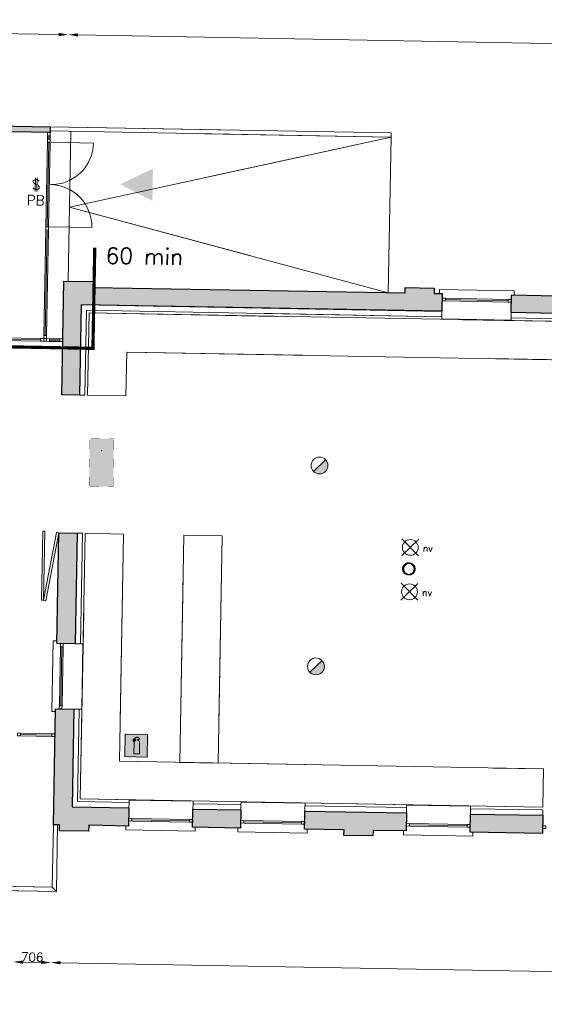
# Model space of a CAD drawing. Header units: millimetres. Extents: x -13022 to 1371524, y -38729 to 632593.
# Tile 64 of 256: x 668500 to 678337, y 4466 to 22925. Entities that reach past the tile are written whole.
import ezdxf

# ---------------------------------------------------------------- set-up
doc = ezdxf.new("R2010")
doc.units = ezdxf.units.MM
doc.header["$LTSCALE"] = 35
doc.set_wipeout_variables(frame=1)
doc.linetypes.add('AI9-LType1', pattern=[1.69333, 0.846665, -0.846665])
doc.linetypes.add('DASHED', pattern=[200, 100, -100])
for name, color, linetype, lineweight in [('A OPMER', 10, 'Continuous', 50), ('Al65----_beveiliging-inst', 92, 'Continuous', 9), ('B95 tekst', 7, 'Continuous', 25), ('brandveiligheid voorzieningen', 10, 'Continuous', 9)]:
    doc.layers.add(name, color=color, linetype=linetype, lineweight=lineweight)
for name, color, linetype in [('LAYER102', 1, 'Continuous'), ('LAYER111', 7, 'Continuous'), ('LAYER22', 7, 'Continuous'), ('LAYER28', 7, 'Continuous'), ('LAYER30', 7, 'Continuous'), ('LAYER31', 7, 'Continuous')]:
    doc.layers.add(name, color=color, linetype=linetype)
doc.styles.add('Algemeen', font='simplex.shx', dxfattribs={"height": 2.5})
doc.styles.get("Standard").update_dxf_attribs({"font": 'simplex.shx'})
doc.dimstyles.new('~R----C~', dxfattribs={"dimtxt": 162, "dimasz": 180, "dimexe": 0.18, "dimexo": 0.0625, "dimgap": 16.2, "dimtad": 1, "dimdec": 0, "dimzin": 0, "dimdsep": 46, "dimtxsty": 'Standard', "dimcen": 0.09, "dimse1": 1, "dimse2": 1, "dimclrd": 7, "dimadec": 0, "dimazin": 0, "dimtfac": 1, "dimtdec": 4, "dimtmove": 0, "dimatfit": 3, "dimfxl": 1, "dimtolj": 1, "dimtzin": 0, "dimlwd": 13, "dimarcsym": 0})

# ---------------------------------------------------------------- blocks, each defined once
blk = doc.blocks.new('*D101')
at = {"layer": 'Defpoints', "color": 0, "linetype": 'Continuous', "transparency": 16777216}
for p in [(669132, 7833), (668409, 6909), (669086, 5249)]:
    blk.add_point(p, dxfattribs=at)
at = {"layer": 'LAYER102', "color": 7, "linetype": 'Continuous', "lineweight": 13, "transparency": 16777216}
blk.add_line((668560, 5258), (668906, 5252), dxfattribs=at)
at = {"layer": 'LAYER102', "color": 7, "linetype": 'Continuous', "transparency": 16777216}
for points in [[(668560, 5288), (668559, 5228), (668380, 5261)], [(668906, 5282), (668905, 5222), (669086, 5249)]]:
    blk.add_solid(points, dxfattribs=at)
at = {"layer": 'LAYER102', "color": 0, "linetype": 'Continuous', "transparency": 16777216, "insert": (668734, 5352), "char_height": 162, "attachment_point": 5, "rotation": 358.9686}
blk.add_mtext('\\A1;706', dxfattribs=at)
blk = doc.blocks.new('*D102')
at = {"layer": 'Defpoints', "color": 0, "linetype": 'Continuous', "transparency": 16777216}
for p in [(669132, 7833), (691833, 7425), (691787, 4840)]:
    blk.add_point(p, dxfattribs=at)
at = {"layer": 'LAYER102', "color": 7, "linetype": 'Continuous', "lineweight": 13, "transparency": 16777216}
blk.add_line((669266, 5245), (691607, 4843), dxfattribs=at)
at = {"layer": 'LAYER102', "color": 7, "linetype": 'Continuous', "transparency": 16777216}
for points in [[(669266, 5275), (669265, 5215), (669086, 5249)], [(691607, 4873), (691606, 4813), (691787, 4840)]]:
    blk.add_solid(points, dxfattribs=at)
at = {"layer": 'LAYER102', "color": 0, "linetype": 'Continuous', "transparency": 16777216, "insert": (680438, 5141), "char_height": 162, "attachment_point": 5, "rotation": 358.9686}
blk.add_mtext('\\A1;22705', dxfattribs=at)
blk = doc.blocks.new('*D104')
at = {"layer": 'Defpoints', "color": 0, "linetype": 'Continuous', "transparency": 16777216}
for p in [(691833, 7425), (668409, 6909), (744968, 6469)]:
    blk.add_point(p, dxfattribs=at)
at = {"layer": 'LAYER102', "color": 7, "linetype": 'Continuous', "lineweight": 13, "transparency": 16777216}
blk.add_line((744954, 5711), (744964, 6289), dxfattribs=at)
at = {"layer": 'LAYER102', "color": 7, "linetype": 'Continuous', "transparency": 16777216}
for points in [[(744934, 6290), (744994, 6288), (744968, 6469)], [(744924, 5711), (744984, 5710), (744951, 5531)]]:
    blk.add_solid(points, dxfattribs=at)
at = {"layer": 'LAYER102', "color": 0, "linetype": 'Continuous', "transparency": 16777216, "insert": (744862, 6002), "char_height": 162, "attachment_point": 5, "rotation": 88.9686}
blk.add_mtext('\\A1;938', dxfattribs=at)
blk = doc.blocks.new('*D107')
at = {"layer": 'Defpoints', "color": 0, "linetype": 'Continuous', "transparency": 16777216}
for p in [(669074, 20919), (745203, 19548), (743914, 17146)]:
    blk.add_point(p, dxfattribs=at)
at = {"layer": 'LAYER102', "color": 7, "linetype": 'Continuous', "lineweight": 13, "transparency": 16777216}
blk.add_line((745163, 17304), (745200, 19368), dxfattribs=at)
at = {"layer": 'LAYER102', "color": 7, "linetype": 'Continuous', "transparency": 16777216}
for points in [[(745170, 19369), (745230, 19368), (745203, 19548)], [(745133, 17304), (745193, 17303), (745159, 17124)]]:
    blk.add_solid(points, dxfattribs=at)
at = {"layer": 'LAYER102', "color": 0, "linetype": 'Continuous', "transparency": 16777216, "insert": (745084, 18338), "char_height": 162, "attachment_point": 5, "rotation": 88.9686}
blk.add_mtext('\\A1;2425', dxfattribs=at)
blk = doc.blocks.new('*D109')
at = {"layer": 'Defpoints', "color": 0, "linetype": 'Continuous', "transparency": 16777216}
for p in [(669411, 22644), (661034, 21063), (669328, 18025)]:
    blk.add_point(p, dxfattribs=at)
at = {"layer": 'LAYER102', "color": 7, "linetype": 'Continuous', "lineweight": 13, "transparency": 16777216}
blk.add_line((661246, 22791), (669231, 22647), dxfattribs=at)
at = {"layer": 'LAYER102', "color": 7, "linetype": 'Continuous', "transparency": 16777216}
for points in [[(661246, 22821), (661245, 22761), (661066, 22794)], [(669232, 22677), (669231, 22617), (669411, 22644)]]:
    blk.add_solid(points, dxfattribs=at)
at = {"layer": 'LAYER102', "color": 0, "linetype": 'Continuous', "transparency": 16777216, "insert": (665240, 22816), "char_height": 162, "attachment_point": 5, "rotation": 358.9686}
blk.add_mtext('\\A1;8347', dxfattribs=at)
blk = doc.blocks.new('*D110')
at = {"layer": 'Defpoints', "color": 0, "linetype": 'Continuous', "transparency": 16777216}
for p in [(743989, 21301), (669328, 18025), (743914, 17146)]:
    blk.add_point(p, dxfattribs=at)
at = {"layer": 'LAYER102', "color": 7, "linetype": 'Continuous', "lineweight": 13, "transparency": 16777216}
blk.add_line((669591, 22640), (743809, 21304), dxfattribs=at)
at = {"layer": 'LAYER102', "color": 7, "linetype": 'Continuous', "transparency": 16777216}
for points in [[(669592, 22670), (669591, 22610), (669411, 22644)], [(743809, 21334), (743808, 21274), (743989, 21301)]]:
    blk.add_solid(points, dxfattribs=at)
at = {"layer": 'LAYER102', "color": 0, "linetype": 'Continuous', "transparency": 16777216, "insert": (706702, 22069), "char_height": 162, "attachment_point": 5, "rotation": 358.9686}
blk.add_mtext('\\A1;74590', dxfattribs=at)
blk = doc.blocks.new('Panieksluiting')
at = {"layer": 'brandveiligheid voorzieningen', "lineweight": 0, "style": 'Algemeen'}
blk.add_text('$', height=3.09, dxfattribs=at).set_placement((158.43, -91.61))
blk = doc.blocks.new('Brandmelder')
at = {"layer": 'brandveiligheid voorzieningen'}
blk.add_hatch(color=256, dxfattribs=at).paths.add_polyline_path([(76.62, -89.8, 0.198912), (75.85, -87.94), (72.13, -91.66, 0.668179)])
blk.add_line((72.13, -91.66), (75.85, -87.94), dxfattribs=at)
blk.add_circle((73.99, -89.8), 2.63, dxfattribs=at)
blk = doc.blocks.new('Noodverlichting')
at = {"layer": 'Al65----_beveiliging-inst', "color": 92}
for p, q in [((164, -62.36), (158.75, -57.12)), ((158.75, -62.36), (164, -57.12))]:
    blk.add_line(p, q, dxfattribs=at)
blk.add_circle((161.38, -59.74), 2.47, dxfattribs=at)
at = {"layer": 'Al65----_beveiliging-inst', "color": 7, "style": 'Algemeen'}
blk.add_text('nv', height=2.063, dxfattribs=at).set_placement((165.33, -60.96))
blk = doc.blocks.new('Handbrandblusser')
at = {"ltscale": 0.1}
h = blk.add_hatch(color=10, dxfattribs=at)
h.paths.add_polyline_path([(15.59, 7.19), (8.59, 7.19), (8.59, 0.19), (15.59, 0.19)])
h.paths.add_polyline_path([(11.41, 1.1), (13.13, 1.1), (13.13, 4.76), (13.13, 4.79), (13.12, 4.84), (13.11, 4.88), (13.09, 4.95), (13.06, 5), (13.03, 5.06), (12.99, 5.11), (12.95, 5.14), (12.92, 5.17), (12.85, 5.21), (12.8, 5.24), (12.76, 5.26), (12.7, 5.28), (12.64, 5.29), (12.6, 5.29), (12.54, 5.29), (12.54, 5.67), (12.81, 5.67), (13.08, 5.75), (13.08, 6.04), (12.82, 6.12), (12.54, 6.12), (12.54, 6.32), (11.94, 6.32), (11.94, 6.13), (11.75, 6.13), (11.72, 6.12), (11.68, 6.1), (11.64, 6.08), (11.59, 6.04), (11.53, 5.96), (11.44, 5.86), (11.31, 5.71), (11.15, 5.54), (11.13, 5.49), (11.11, 5.46), (11.1, 5.42), (11.09, 5.39), (11.09, 5.35), (11.08, 5.32), (11.08, 5.28), (11.08, 5.25), (11.07, 5.18), (11.07, 5.13), (11.07, 5.07), (11.07, 4.98), (11.24, 4.98), (11.26, 5.23), (11.71, 5.7), (11.94, 5.7), (11.94, 5.31), (11.92, 5.3), (11.89, 5.3), (11.85, 5.3), (11.81, 5.28), (11.76, 5.27), (11.72, 5.25), (11.69, 5.24), (11.66, 5.22), (11.63, 5.2), (11.6, 5.17), (11.58, 5.15), (11.56, 5.13), (11.53, 5.11), (11.51, 5.08), (11.5, 5.06), (11.49, 5.04), (11.47, 5.02), (11.46, 4.99), (11.45, 4.97), (11.44, 4.94), (11.43, 4.91), (11.42, 4.88), (11.41, 4.84), (11.41, 4.8), (11.41, 4.77)], flags=16)
at = {"layer": 'brandveiligheid voorzieningen', "ltscale": 0.1, "true_color": 0xffffff}
blk.add_hatch(color=7, dxfattribs=at).paths.add_polyline_path([(13.13, 4.76), (13.13, 4.79), (13.12, 4.84), (13.11, 4.88), (13.09, 4.95), (13.06, 5), (13.03, 5.06), (12.99, 5.11), (12.95, 5.14), (12.92, 5.17), (12.85, 5.21), (12.8, 5.24), (12.76, 5.26), (12.7, 5.28), (12.64, 5.29), (12.6, 5.29), (12.54, 5.29), (12.54, 5.67), (12.81, 5.67), (13.08, 5.75), (13.08, 6.04), (12.82, 6.12), (12.54, 6.12), (12.54, 6.32), (11.94, 6.32), (11.94, 6.13), (11.75, 6.13), (11.72, 6.12), (11.68, 6.1), (11.64, 6.08), (11.59, 6.04), (11.53, 5.96), (11.44, 5.86), (11.31, 5.71), (11.15, 5.54), (11.13, 5.49), (11.11, 5.46), (11.1, 5.42), (11.09, 5.39), (11.09, 5.35), (11.08, 5.32), (11.08, 5.28), (11.08, 5.25), (11.07, 5.18), (11.07, 5.13), (11.07, 5.07), (11.07, 4.98), (11.24, 4.98), (11.26, 5.23), (11.71, 5.7), (11.94, 5.7), (11.94, 5.31), (11.92, 5.3), (11.89, 5.3), (11.85, 5.3), (11.81, 5.28), (11.76, 5.27), (11.72, 5.25), (11.69, 5.24), (11.66, 5.22), (11.63, 5.2), (11.6, 5.17), (11.58, 5.15), (11.56, 5.13), (11.53, 5.11), (11.51, 5.08), (11.5, 5.06), (11.49, 5.04), (11.47, 5.02), (11.46, 4.99), (11.45, 4.97), (11.44, 4.94), (11.43, 4.91), (11.42, 4.88), (11.41, 4.84), (11.41, 4.8), (11.41, 4.77), (11.41, 1.1), (13.13, 1.1)])
at = {"color": 10, "lineweight": 5, "ltscale": 0.1}
blk.add_lwpolyline([(11.41, 1.1), (11.41, 4.77), (11.41, 4.8), (11.41, 4.84), (11.42, 4.88), (11.43, 4.91), (11.44, 4.94), (11.45, 4.97), (11.46, 4.99), (11.47, 5.02), (11.49, 5.04), (11.5, 5.06), (11.51, 5.08), (11.53, 5.11), (11.56, 5.13), (11.58, 5.15), (11.6, 5.17), (11.63, 5.2), (11.66, 5.22), (11.69, 5.24), (11.72, 5.25), (11.76, 5.27), (11.81, 5.28), (11.85, 5.3), (11.89, 5.3), (11.92, 5.3), (11.94, 5.31), (11.94, 5.7), (11.71, 5.7), (11.26, 5.23), (11.24, 4.98), (11.07, 4.98), (11.07, 5.07), (11.07, 5.13), (11.07, 5.18), (11.08, 5.25), (11.08, 5.28), (11.08, 5.32), (11.09, 5.35), (11.09, 5.39), (11.1, 5.42), (11.11, 5.46), (11.13, 5.49), (11.15, 5.54), (11.31, 5.71), (11.44, 5.86), (11.53, 5.96), (11.59, 6.04), (11.64, 6.08), (11.68, 6.1), (11.72, 6.12), (11.75, 6.13), (11.94, 6.13), (11.94, 6.32), (12.54, 6.32), (12.54, 6.12), (12.82, 6.12), (13.08, 6.04), (13.08, 5.75), (12.81, 5.67), (12.54, 5.67), (12.54, 5.29), (12.6, 5.29), (12.64, 5.29), (12.7, 5.28), (12.76, 5.26), (12.8, 5.24), (12.85, 5.21), (12.92, 5.17), (12.95, 5.14), (12.99, 5.11), (13.03, 5.06), (13.06, 5), (13.09, 4.95), (13.11, 4.88), (13.12, 4.84), (13.13, 4.79), (13.13, 4.76), (13.13, 1.1), (11.41, 1.1)], dxfattribs=at)
at = {"layer": 'Al65----_beveiliging-inst', "color": 7, "true_color": 0xffffff}
blk.add_solid([(8.34, -0.06), (15.84, -0.06), (8.34, 7.44), (15.84, 7.44)], dxfattribs=at)
at = {"layer": 'brandveiligheid voorzieningen', "color": 10, "ltscale": 0.1}
blk.add_lwpolyline([(8.59, 0.19), (15.59, 0.19), (15.59, 7.19), (8.59, 7.19)], close=True, dxfattribs=at)
blk = doc.blocks.new('Vluchtrichting rechtdoor of naar beneden')
at = {"layer": 'Al65----_beveiliging-inst', "linetype": 'Continuous', "true_color": 0xffffff}
h = blk.add_hatch(color=7, dxfattribs=at)
edge = h.paths.add_edge_path()
edge.add_arc((-2.1449, 5.962), 0.7575, 92.128042, 178.185477)
edge.add_arc((-2.1628, 5.9872), 0.7392, 180.090101, 191.562583)
edge.add_line((-2.887, 5.839), (-4.652, 5.839))
edge.add_line((-4.652, 5.839), (-5.698, 4.787))
edge.add_line((-5.698, 4.787), (-5.285, 4.372))
edge.add_line((-5.285, 4.372), (-4.41, 5.253))
edge.add_line((-4.41, 5.253), (-3.544, 5.253))
edge.add_line((-3.544, 5.253), (-5.527, 3.346))
edge.add_line((-5.527, 3.346), (-6.694, 3.346))
edge.add_line((-6.694, 3.346), (-6.694, 2.613))
edge.add_line((-6.694, 2.613), (-4.496, 2.613))
edge.add_line((-4.496, 2.613), (-4.136, 2.974))
edge.add_line((-4.136, 2.974), (-3.193, 2.026))
edge.add_line((-3.193, 2.026), (-3.193, 0.852))
edge.add_line((-3.193, 0.852), (-2.464, 0.852))
edge.add_line((-2.464, 0.852), (-2.464, 2.33))
edge.add_line((-2.464, 2.33), (-3.621, 3.493))
edge.add_line((-3.621, 3.493), (-3.192, 3.923))
edge.add_line((-3.192, 3.923), (-2.428, 3.154))
edge.add_line((-2.428, 3.154), (-2.033, 3.552))
edge.add_line((-2.033, 3.552), (-2.797, 4.321))
edge.add_line((-2.797, 4.321), (-2.317, 4.803))
edge.add_line((-2.317, 4.803), (-2.317, 5.267))
edge.add_line((-2.317, 5.267), (-2.173, 5.253))
edge.add_arc((-2.2013, 6.0112), 0.7587, 272.13837, 358.096609)
edge.add_arc((-2.2036, 5.9585), 0.7611, 2.072152, 87.692869)
for points in [[(3.808, 1.106), (6.433, 1.106), (6.433, 6.344), (3.808, 6.344)], [(1.1805, 2.889), (1.1805, 5.804), (0.5775, 5.804), (0.5775, 2.889), (-0.571, 2.889), (0.879, 1.421), (2.334, 2.889)]]:
    blk.add_hatch(color=7, dxfattribs=at).paths.add_polyline_path(points)
at = {"layer": 'Al65----_beveiliging-inst', "color": 7, "true_color": 0xffffff, "const_width": 0.05}
blk.add_lwpolyline([(-7.5, 0), (7.5, 0), (7.5, 7.5), (-7.5, 7.5)], close=True, dxfattribs=at)
at = {"layer": 'Al65----_beveiliging-inst', "color": 255}
blk.add_point((3.75, 3.75), dxfattribs=at)
at = {"layer": 'Al65----_beveiliging-inst', "color": 7, "true_color": 0xffffff}
blk.add_solid([(-7.5, 0), (7.5, 0), (-7.5, 7.5), (7.5, 7.5)], dxfattribs=at)
at = {"layer": 'Al65----_beveiliging-inst', "color": 92}
blk.add_solid([(-7.25, 0.25), (7.25, 0.25), (-7.25, 7.25), (7.25, 7.25)], dxfattribs=at)
blk = doc.blocks.new('Entree gebouw')
at = {"layer": 'brandveiligheid voorzieningen'}
blk.add_hatch(color=256, dxfattribs=at).paths.add_polyline_path([(71.25, -82.36), (77.98, -79), (71.25, -75.63)])

msp = doc.modelspace()

# ---------------------------------------------------------------- hatches: boundary and pattern name
at = {"layer": 'LAYER111', "linetype": 'Continuous', "lineweight": 5}
msp.add_hatch(color=254, dxfattribs=at).paths.add_polyline_path([(661032.483, 20953.501), (661034.463, 21063.483), (669074.348, 20918.743), (669072.368, 20808.761)], flags=0)

# ---------------------------------------------------------------- linework, layer by layer
at = {"layer": 'LAYER22', "color": 7, "linetype": 'Continuous', "lineweight": 18}
for points in [[(676372.731, 17791.008), (676374.144, 17866.002), (677773.905, 17840.115), (677772.555, 17765.127)], [(669195.627, 11280.288), (669125.888, 11281.543), (669102.039, 9956.766), (669172.027, 9955.506)], [(671792.48, 7786.893), (671791.13, 7711.897), (670490.516, 7734.624), (670491.866, 7809.62)], [(673892.152, 7749.781), (673890.802, 7674.785), (672590.188, 7697.512), (672591.538, 7772.508)], [(676996.726, 7694.679), (676995.376, 7619.684), (675694.762, 7642.411), (675696.112, 7717.406)]]:
    msp.add_lwpolyline(points, dxfattribs=at)
at = {"layer": 'LAYER22', "color": 7, "linetype": 'DASHED', "lineweight": 18}
for points in [[(676372.731, 17791.008), (676374.144, 17866.002), (677773.905, 17840.115), (677772.555, 17765.127)], [(669195.627, 11280.288), (669125.888, 11281.543), (669102.039, 9956.766), (669172.027, 9955.506)], [(671792.48, 7786.893), (671791.13, 7711.897), (670490.516, 7734.624), (670491.866, 7809.62)], [(673892.152, 7749.781), (673890.802, 7674.785), (672590.188, 7697.512), (672591.538, 7772.508)], [(676996.726, 7694.679), (676995.376, 7619.684), (675694.762, 7642.411), (675696.112, 7717.406)]]:
    msp.add_lwpolyline(points, dxfattribs=at)
at = {"layer": 'LAYER22', "color": 7, "linetype": 'Continuous', "lineweight": 18}
for points in [[(668948.655, 12040.997), (668908.661, 12041.709), (668931.965, 13336.187), (668971.959, 13335.475)], [(668987.9, 12033.454), (668948.655, 12040.997), (669192.768, 13312.458), (669232.076, 13304.913)]]:
    msp.add_lwpolyline(points, close=True, dxfattribs=at)
at = {"layer": 'LAYER22', "color": 7, "linetype": 'DASHED', "lineweight": 18}
for points in [[(668948.655, 12040.997), (668908.661, 12041.709), (668931.965, 13336.187), (668971.959, 13335.475)], [(668987.9, 12033.454), (668948.655, 12040.997), (669192.768, 13312.458), (669232.076, 13304.913)]]:
    msp.add_lwpolyline(points, close=True, dxfattribs=at)
at = {"layer": 'LAYER28', "color": 7, "linetype": 'Continuous', "lineweight": 25}
msp.add_lwpolyline([(661032.483, 20953.501), (661034.463, 21063.483), (669074.348, 20918.743), (669072.368, 20808.761)], close=True, dxfattribs=at)
at = {"layer": 'LAYER28', "color": 7, "linetype": 'Continuous', "lineweight": 18}
for points in [[(669074.348, 20918.743), (675463.875, 20803.746), (675462.429, 20723.407), (669072.902, 20838.436)], [(671576.383, 13262.709), (672296.267, 13249.749), (672219.561, 8988.932), (671499.677, 9001.892)]]:
    msp.add_lwpolyline(points, close=True, dxfattribs=at)
at = {"layer": 'LAYER28', "color": 7, "linetype": 'DASHED', "lineweight": 18}
for points in [[(669074.348, 20918.743), (675463.875, 20803.746), (675462.429, 20723.407), (669072.902, 20838.436)], [(671576.383, 13262.709), (672296.267, 13249.749), (672219.561, 8988.932), (671499.677, 9001.892)]]:
    msp.add_lwpolyline(points, close=True, dxfattribs=at)
at = {"layer": 'LAYER28', "color": 7, "linetype": 'Continuous', "lineweight": 18}
for points in [[(669411.659, 18023.226), (669461.214, 20831.445)], [(675462.429, 20723.407), (669436.681, 19413.157), (675409.927, 17807.091)], [(675409.927, 17807.091), (675462.429, 20723.407)], [(668951.927, 16896.459), (669001.919, 16895.559)], [(669132.125, 7832.769), (669111.091, 6660.925), (664858.289, 6738), (664712.428, -1364.172)], [(669212.112, 7831.331), (669189.575, 6579.503), (664937.265, 6656.063), (664792.941, -1364.173)], [(669111.091, 6660.928), (669189.575, 6579.502)]]:
    msp.add_lwpolyline(points, dxfattribs=at)
at = {"layer": 'LAYER28', "color": 7, "linetype": 'DASHED', "lineweight": 18}
for points in [[(669411.659, 18023.226), (669461.214, 20831.445)], [(675462.429, 20723.407), (669436.681, 19413.157), (675409.927, 17807.091)], [(675409.927, 17807.091), (675462.429, 20723.407)], [(668951.927, 16896.459), (669001.919, 16895.559)], [(669132.125, 7832.769), (669111.091, 6660.925), (664858.289, 6738), (664712.428, -1364.172)], [(669212.112, 7831.331), (669189.575, 6579.503), (664937.265, 6656.063), (664792.941, -1364.173)], [(669111.091, 6660.928), (669189.575, 6579.502)]]:
    msp.add_lwpolyline(points, dxfattribs=at)
at = {"layer": 'LAYER28', "color": 7, "linetype": 'Continuous', "lineweight": 25}
msp.add_lwpolyline([(675799.386, 12742.174, -2.414213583), (675684.115, 12630.973, -0.414213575), (675799.386, 12742.174)], format="xyb", close=True, dxfattribs=at)
at = {"layer": 'LAYER30', "color": 7, "linetype": 'Continuous', "lineweight": 18}
for points in [[(669019.094, 20627.362), (669020.174, 20687.353), (669070.166, 20686.453), (669069.086, 20626.462)], [(669070.166, 20686.453), (669069.086, 20626.462), (669019.094, 20627.362), (669020.174, 20687.353)], [(669021.296, 20749.671), (669022.376, 20809.661), (669072.368, 20808.761), (669071.288, 20748.771)], [(669040.565, 19042.204), (669039.485, 18982.213), (668989.493, 18983.113), (668990.573, 19043.104)], [(669040.565, 19042.204), (669039.485, 18982.213), (668989.493, 18983.113), (668990.573, 19043.104)], [(677660.82, 17680.187), (677720.811, 17679.107), (677719.911, 17629.115), (677659.92, 17630.195)], [(669003.899, 17005.541), (669002.819, 16945.551), (668952.827, 16946.451), (668953.907, 17006.441)], [(668892.837, 16947.531), (668952.827, 16946.451), (668951.927, 16896.459), (668891.937, 16897.539)], [(669001.82, 16945.569), (669061.81, 16944.489), (669060.91, 16894.497), (669000.92, 16895.577)], [(669248.78, 16941.124), (669308.77, 16940.044), (669307.87, 16890.052), (669247.88, 16891.132)], [(669263.886, 11169.041), (669264.966, 11229.031), (669314.958, 11228.131), (669313.878, 11168.141)], [(669242.916, 10004.238), (669243.996, 10064.228), (669293.988, 10063.328), (669292.908, 10003.338)], [(668456.892, 9548.179), (668516.883, 9547.099), (668515.983, 9497.107), (668455.992, 9498.187)], [(669104.475, 9536.521), (669164.465, 9535.441), (669163.565, 9485.449), (669103.575, 9486.529)], [(670544.468, 7953.689), (670604.458, 7952.609), (670603.558, 7902.617), (670543.568, 7903.697)], [(671685.095, 7933.154), (671745.086, 7932.074), (671744.186, 7882.082), (671684.195, 7883.162)], [(672644.127, 7915.889), (672704.118, 7914.809), (672703.218, 7864.817), (672643.227, 7865.897)], [(673784.443, 7895.36), (673844.433, 7894.28), (673843.533, 7844.289), (673783.543, 7845.369)], [(675748.687, 7859.999), (675808.677, 7858.919), (675807.777, 7808.927), (675747.787, 7810.007)], [(676888.502, 7839.479), (676948.492, 7838.399), (676947.592, 7788.407), (676887.602, 7789.487)], [(678303.335, 7814.008), (678363.326, 7812.928), (678362.426, 7762.936), (678302.435, 7764.016)]]:
    msp.add_lwpolyline(points, close=True, dxfattribs=at)
for points in [[(669020.174, 20687.353), (669021.296, 20749.671)], [(669045.17, 20686.903), (669046.292, 20749.221)], [(669070.166, 20686.453), (669071.288, 20748.771)], [(669019.094, 20627.362), (668990.573, 19043.104)], [(669044.09, 20626.912), (669015.569, 19042.654)], [(669069.086, 20626.462), (669040.565, 19042.204)], [(668989.493, 18983.113), (668953.907, 17006.441)], [(669014.489, 18982.663), (668978.903, 17005.991)], [(669039.485, 18982.213), (669003.899, 17005.541)], [(676481.137, 17701.425), (677660.82, 17680.187)], [(668156.056, 16910.787), (668891.937, 16897.539)], [(668156.506, 16935.783), (668892.387, 16922.535)], [(668156.956, 16960.779), (668892.837, 16947.531)], [(669060.91, 16894.497), (669247.88, 16891.132)], [(669061.36, 16919.493), (669248.33, 16916.128)], [(669061.81, 16944.489), (669248.78, 16941.124)], [(669243.996, 10064.228), (669263.886, 11169.041)], [(669268.992, 10063.778), (669288.882, 11168.591)], [(669293.988, 10063.328), (669313.878, 11168.141)], [(668515.983, 9497.107), (669103.575, 9486.529)], [(668516.433, 9522.103), (669104.025, 9511.525)], [(668516.883, 9547.099), (669104.475, 9536.521)], [(670604.458, 7952.609), (671685.095, 7933.154)], [(670603.558, 7902.617), (671684.195, 7883.162)], [(670604.008, 7927.613), (671684.645, 7908.158)], [(672703.218, 7864.817), (673783.543, 7845.369)], [(672703.668, 7889.813), (673783.993, 7870.364)], [(672704.118, 7914.809), (673784.443, 7895.36)], [(675807.777, 7808.927), (676887.602, 7789.487)], [(675808.227, 7833.923), (676888.052, 7814.483)], [(675808.677, 7858.919), (676888.502, 7839.479)]]:
    msp.add_lwpolyline(points, dxfattribs=at)
at = {"layer": 'LAYER31', "color": 7, "linetype": 'Continuous', "lineweight": 18}
for points in [[(669089.27, 20626.099), (669882.204, 20611.824, -0.41421361), (669074.995, 19833.191)], [(669060.749, 19041.84), (669853.683, 19027.565, 0.41421361), (669075.024, 19834.748)]]:
    msp.add_lwpolyline(points, format="xyb", dxfattribs=at)

# ---------------------------------------------------------------- block references
at = {"ltscale": 0.1, "xscale": 60, "yscale": 60, "zscale": 60, "rotation": 358.9686325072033}
for name, p in [('Noodverlichting', (666206.514, 16789.772)), ('Noodverlichting', (666191.537, 15957.844)), ('Handbrandblusser', (669956.243, 9107.372))]:
    msp.add_blockref(name, p, dxfattribs=at)
at = {"layer": 'A OPMER', "ltscale": 0.1, "xscale": 60, "yscale": 60, "zscale": 60, "rotation": 88.96863250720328}
msp.add_blockref('Vluchtrichting rechtdoor of naar beneden', (670259.16, 14617.421), dxfattribs=at)
at = {"layer": 'Al65----_beveiliging-inst'}
for name, p, xscale, yscale, zscale, rotation in [('Entree gebouw', (677276.724, 12606.148), 89.99999999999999, 89.99999999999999, 89.99999999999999, 178.9686325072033), ('Panieksluiting', (659321.652, 25410.641), 60, 60, 60, 358.9686325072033), ('Brandmelder', (669780.909, 20034.127), 60, 60, 60, 358.9686325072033), ('Brandmelder', (669713.109, 16267.981), 60, 60, 60, 358.9686325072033)]:
    msp.add_blockref(name, p, dxfattribs=dict(at, xscale=xscale, yscale=yscale, zscale=zscale, rotation=rotation))

# ---------------------------------------------------------------- texts
at = {"layer": 'B95 tekst', "style": 'Algemeen'}
msp.add_text('60 min', height=300, rotation=358.9686325, dxfattribs=at).set_placement((670108.949, 18352.591))
at = {"layer": 'brandveiligheid voorzieningen', "lineweight": 0, "style": 'Algemeen'}
msp.add_text('PB', height=185.6478, rotation=358.9686325, dxfattribs=at).set_placement((668631.681, 19451.092))
at = {"layer": 'LAYER102', "color": 7, "linetype": 'Continuous', "lineweight": 0, "insert": (821376.102, 12444.125), "char_height": 162, "attachment_point": 7, "rotation": 358.9686325, "line_spacing_factor": 1.333333}
msp.add_mtext('\\pi-906.03;{\\fArial|b1|i0|c0|p34;\\H1.2346x;meeting room\\fArial|b0|i0|c0|p34;\\H0.81x;\\P\\pi-698.63;kantoorfunctie \\P\\pi-398.21;53,5 m2}', dxfattribs=at)

# ---------------------------------------------------------------- dimensions: what is measured, and where the dimension line sits
at = {"layer": 'LAYER102', "color": 7, "linetype": 'Continuous'}
for base, p1, p2, angle, picture, middle in [((669411.448, 22643.541), (661034.463, 21063.483), (669328.297, 18024.727), 358.9686325, '*D109', (665240.28, 22815.849)), ((669085.602, 5248.588), (668409.373, 6908.607), (669132.125, 7832.769), 358.9686325, '*D101', (668734.409, 5352.126)), ((691786.924, 4839.903), (669132.125, 7832.769), (691833.472, 7425.492), 358.9686325, '*D102', (680438.013, 5141.43)), ((744967.55, 6468.935), (668409.373, 6908.607), (691833.472, 7425.492), 88.9686325, '*D104', (744861.919, 6001.545))]:
    dim = msp.add_linear_dim(base=base, p1=p1, p2=p2, angle=angle, dimstyle='~R----C~', dxfattribs=at)
    dim.commit()
    dim.dimension.update_dxf_attribs({"geometry": picture, "text_midpoint": middle})

# ---------------------------------------------------------------- wipeouts: each hides what was drawn before it
at = {"linetype": 'Continuous'}
for points in [[(676416.73, 17457.209), (676414.93, 17357.225), (669752.072, 17477.174), (669653.889, 17578.958)], [(678544.823, 17418.897), (678543.023, 17318.913), (677714.72, 17333.825), (677716.52, 17433.809)], [(669576.832, 13298.706), (669676.816, 13296.906), (669639.468, 11222.289), (669539.484, 11224.089)], [(669517.434, 9999.296), (669617.418, 9997.496), (669586.252, 8266.323), (669484.468, 8168.139)], [(671748.602, 8127.379), (671750.401, 8227.362), (672649.443, 8211.177), (672647.643, 8111.193)], [(673847.699, 8089.589), (673849.499, 8189.573), (675754.003, 8155.287), (675752.203, 8055.303)], [(676952.008, 8033.703), (676953.808, 8133.687), (678308.651, 8109.296), (678306.851, 8009.312)]]:
    msp.add_wipeout(points, dxfattribs=at).dxf.layer = 'LAYER111'

# ---------------------------------------------------------------- next in the draw order: hatches: boundary and pattern name
at = {"layer": 'LAYER111', "linetype": 'Continuous', "lineweight": 5}
for points in [[(677722.375, 17766.031), (678550.804, 17751.117), (678544.823, 17418.897), (677716.52, 17433.809)], [(669194.727, 11230.296), (669232.076, 13304.913), (669576.707, 13298.709), (669539.484, 11224.089)], [(671742.488, 7787.793), (671748.6, 8127.277), (672647.642, 8111.092), (672641.53, 7771.608)], [(673841.972, 7750.622), (673847.699, 8089.589), (675752.203, 8055.303), (675746.104, 7716.506), (675124.704, 7727.693), (675122.821, 7623.07), (674580.846, 7632.827), (674582.727, 7737.286)], [(676945.928, 7695.93), (676952.008, 8033.703), (678306.851, 8009.312), (678300.771, 7671.539)]]:
    msp.add_hatch(color=254, dxfattribs=at).paths.add_polyline_path(points, flags=0)

# ---------------------------------------------------------------- next in the draw order: linework, layer by layer
at = {"layer": 'LAYER102', "color": 7, "linetype": 'Continuous', "lineweight": 18}
for points in [[(669653.889, 17578.958), (676416.73, 17457.209)], [(676414.93, 17357.225), (669752.072, 17477.174)], [(676416.73, 17457.209), (676414.93, 17357.225)], [(669484.468, 8168.139), (669517.434, 9999.296)], [(669517.434, 9999.296), (669617.418, 9997.496)], [(669617.418, 9997.496), (669586.252, 8266.323)]]:
    msp.add_lwpolyline(points, dxfattribs=at)
at = {"layer": 'LAYER102', "color": 7, "linetype": 'DASHED', "lineweight": 18}
for points in [[(676416.73, 17457.209), (676414.93, 17357.225)], [(669517.434, 9999.296), (669617.418, 9997.496)]]:
    msp.add_lwpolyline(points, dxfattribs=at)
at = {"layer": 'LAYER102', "color": 7, "linetype": 'Continuous', "lineweight": 18}
for points in [[(678544.823, 17418.897), (678543.023, 17318.913), (677714.72, 17333.825), (677716.52, 17433.809)], [(669576.832, 13298.706), (669676.816, 13296.906), (669639.468, 11222.289), (669539.484, 11224.089)], [(671748.602, 8127.379), (671750.401, 8227.362), (672649.443, 8211.177), (672647.643, 8111.193)], [(673847.699, 8089.589), (673849.499, 8189.573), (675754.003, 8155.287), (675752.203, 8055.303)], [(676952.008, 8033.703), (676953.808, 8133.687), (678308.651, 8109.296), (678306.851, 8009.312)]]:
    msp.add_lwpolyline(points, close=True, dxfattribs=at)
at = {"layer": 'LAYER102', "color": 7, "linetype": 'DASHED', "lineweight": 18}
for points in [[(678544.823, 17418.897), (678543.023, 17318.913), (677714.72, 17333.825), (677716.52, 17433.809)], [(669576.832, 13298.706), (669676.816, 13296.906), (669639.468, 11222.289), (669539.484, 11224.089)], [(671748.602, 8127.379), (671750.401, 8227.362), (672649.443, 8211.177), (672647.643, 8111.193)], [(673847.699, 8089.589), (673849.499, 8189.573), (675754.003, 8155.287), (675752.203, 8055.303)], [(676952.008, 8033.703), (676953.808, 8133.687), (678308.651, 8109.296), (678306.851, 8009.312)]]:
    msp.add_lwpolyline(points, close=True, dxfattribs=at)
at = {"layer": 'LAYER22', "color": 7, "linetype": 'Continuous', "lineweight": 18}
for points in [[(676414.932, 17357.326), (676414.178, 17315.427), (677713.967, 17292.027), (677714.72, 17333.825)], [(669617.418, 9997.496), (669662.473, 9996.685), (669684.523, 11221.478), (669639.468, 11222.289)], [(672649.456, 8211.865), (672650.264, 8256.748), (673850.882, 8235.134), (673850.072, 8190.149)], [(675754.029, 8156.763), (675754.837, 8201.646), (676955.455, 8180.032), (676954.645, 8135.047)]]:
    msp.add_lwpolyline(points, dxfattribs=at)
at = {"layer": 'LAYER22', "color": 7, "linetype": 'DASHED', "lineweight": 18}
for points in [[(676414.932, 17357.326), (676414.178, 17315.427), (677713.967, 17292.027), (677714.72, 17333.825)], [(669617.418, 9997.496), (669662.473, 9996.685), (669684.523, 11221.478), (669639.468, 11222.289)], [(672649.456, 8211.865), (672650.264, 8256.748), (673850.882, 8235.134), (673850.072, 8190.149)], [(675754.029, 8156.763), (675754.837, 8201.646), (676955.455, 8180.032), (676954.645, 8135.047)]]:
    msp.add_lwpolyline(points, dxfattribs=at)
at = {"layer": 'LAYER28', "color": 7, "linetype": 'Continuous', "lineweight": 25}
for points in [[(677722.375, 17766.031), (678550.804, 17751.117), (678544.823, 17418.897), (677716.52, 17433.809)], [(669194.727, 11230.296), (669232.076, 13304.913), (669576.707, 13298.709), (669539.484, 11224.089)], [(671742.488, 7787.793), (671748.6, 8127.277), (672647.642, 8111.092), (672641.53, 7771.608)], [(673841.972, 7750.622), (673847.699, 8089.589), (675752.203, 8055.303), (675746.104, 7716.506), (675124.704, 7727.693), (675122.821, 7623.07), (674580.846, 7632.827), (674582.727, 7737.286)], [(676945.928, 7695.93), (676952.008, 8033.703), (678306.851, 8009.312), (678300.771, 7671.539)]]:
    msp.add_lwpolyline(points, close=True, dxfattribs=at)
at = {"layer": 'LAYER30', "color": 7, "linetype": 'Continuous', "lineweight": 18}
msp.add_lwpolyline([(676421.146, 17702.505), (676481.137, 17701.425), (676480.237, 17651.433), (676420.246, 17652.513)], close=True, dxfattribs=at)
for points in [[(676480.237, 17651.433), (677659.92, 17630.195)], [(676480.687, 17676.429), (677660.37, 17655.191)]]:
    msp.add_lwpolyline(points, dxfattribs=at)

# ---------------------------------------------------------------- next in the draw order: wipeouts: each hides what was drawn before it
at = {"linetype": 'Continuous'}
for points in [[(669653.889, 17578.958), (669752.072, 17477.174), (669723.424, 15885.842), (669623.44, 15887.642)], [(669484.468, 8168.139), (669586.252, 8266.323), (670549.784, 8248.977), (670547.984, 8148.993)]]:
    msp.add_wipeout(points, dxfattribs=at).dxf.layer = 'LAYER111'

# ---------------------------------------------------------------- next in the draw order: hatches: boundary and pattern name
at = {"layer": 'LAYER111', "linetype": 'Continuous', "lineweight": 5}
for points in [[(669289.932, 15893.642), (669328.297, 18024.727), (669880.333, 18014.789), (669878.356, 17904.986), (675725.816, 17801.529), (675727.647, 17903.231), (676272.309, 17893.426), (676270.506, 17793.27), (676422.731, 17790.53), (676416.751, 17458.349), (669653.889, 17578.958), (669623.315, 15887.641)], [(669172.927, 10005.498), (669517.747, 9999.29), (669484.781, 8168.134), (670547.984, 8148.993), (670541.858, 7808.72), (669794.229, 7822.179), (669792.205, 7709.737), (669245.168, 7719.585), (669247.169, 7830.7), (669132.125, 7832.771)]]:
    msp.add_hatch(color=254, dxfattribs=at).paths.add_polyline_path(points, flags=0)

# ---------------------------------------------------------------- next in the draw order: linework, layer by layer
at = {"layer": 'Al65----_beveiliging-inst', "color": 92, "linetype": 'AI9-LType1', "lineweight": 0, "ltscale": 0.1, "const_width": 60, "flags": 128}
msp.add_lwpolyline([(660180.665, 18716.022), (661080.598, 17783.093), (665795.243, 17698.217), (665779.746, 16837.375), (669873.561, 16763.675), (669907.584, 18653.551)], dxfattribs=at)
at = {"layer": 'LAYER102', "color": 7, "linetype": 'Continuous', "lineweight": 18}
for points in [[(669623.44, 15887.642), (669653.889, 17578.958)], [(669752.072, 17477.174), (669723.424, 15885.842)], [(669723.424, 15885.842), (669623.44, 15887.642)], [(670547.984, 8148.993), (669484.468, 8168.139)], [(669586.252, 8266.323), (670549.784, 8248.977)], [(670549.784, 8248.977), (670547.984, 8148.993)]]:
    msp.add_lwpolyline(points, dxfattribs=at)
at = {"layer": 'LAYER102', "color": 7, "linetype": 'DASHED', "lineweight": 18}
for points in [[(669623.44, 15887.642), (669653.889, 17578.958)], [(669653.889, 17578.958), (676416.73, 17457.209)], [(669752.072, 17477.174), (669723.424, 15885.842)], [(676414.93, 17357.225), (669752.072, 17477.174)], [(669723.424, 15885.842), (669623.44, 15887.642)], [(669484.468, 8168.139), (669517.434, 9999.296)], [(669617.418, 9997.496), (669586.252, 8266.323)], [(670547.984, 8148.993), (669484.468, 8168.139)], [(669586.252, 8266.323), (670549.784, 8248.977)], [(670549.784, 8248.977), (670547.984, 8148.993)]]:
    msp.add_lwpolyline(points, dxfattribs=at)
at = {"layer": 'LAYER22', "color": 7, "linetype": 'Continuous', "lineweight": 18}
msp.add_lwpolyline([(670549.784, 8248.977), (670550.592, 8293.86), (671751.21, 8272.246), (671750.4, 8227.261)], dxfattribs=at)
at = {"layer": 'LAYER22', "color": 7, "linetype": 'DASHED', "lineweight": 18}
msp.add_lwpolyline([(670549.784, 8248.977), (670550.592, 8293.86), (671751.21, 8272.246), (671750.4, 8227.261)], dxfattribs=at)
at = {"layer": 'LAYER28', "color": 7, "linetype": 'Continuous', "lineweight": 25}
for points in [[(669289.932, 15893.642), (669328.297, 18024.727), (669880.333, 18014.789), (669878.356, 17904.986), (675725.816, 17801.529), (675727.647, 17903.231), (676272.309, 17893.426), (676270.506, 17793.27), (676422.731, 17790.53), (676416.751, 17458.349), (669653.889, 17578.958), (669623.315, 15887.641)], [(669172.927, 10005.498), (669517.747, 9999.29), (669484.781, 8168.134), (670547.984, 8148.993), (670541.858, 7808.72), (669794.229, 7822.179), (669792.205, 7709.737), (669245.168, 7719.585), (669247.169, 7830.7), (669132.125, 7832.771)]]:
    msp.add_lwpolyline(points, close=True, dxfattribs=at)
at = {"layer": 'LAYER28', "color": 7, "linetype": 'Continuous', "lineweight": 18}
for points in [[(670493.174, 15871.981), (669773.291, 15884.941), (669801.041, 17426.386), (687816.372, 17102.062), (687803.412, 16382.178), (670507.965, 16693.543)], [(669726.683, 13296.009), (670446.567, 13283.049), (670369.86, 9022.231), (678322.509, 8879.062), (678309.549, 8159.179), (669637.017, 8315.308)]]:
    msp.add_lwpolyline(points, close=True, dxfattribs=at)
at = {"layer": 'LAYER28', "color": 7, "linetype": 'DASHED', "lineweight": 18}
msp.add_lwpolyline([(670493.174, 15871.981), (669773.291, 15884.941), (669801.041, 17426.386), (687816.372, 17102.062), (687803.412, 16382.178), (670507.965, 16693.543)], close=True, dxfattribs=at)

# ---------------------------------------------------------------- next in the draw order: texts
at = {"layer": 'LAYER102', "color": 7, "linetype": 'Continuous', "lineweight": 0, "insert": (849037.701, 14674.158), "char_height": 162, "attachment_point": 7, "rotation": 358.9686325, "line_spacing_factor": 1.333333}
msp.add_mtext('\\pi-1188.3;{\\fArial|b1|i0|c0|p34;\\H1.2346x;technische ruimte \\P\\pi-1157.3;(luhtbehandeling)\\fArial|b0|i0|c0|p34;\\H0.81x;\\P\\pi-880.14;technische ruimte \\P\\pi-401.47;44,8 m2}', dxfattribs=at)

# ---------------------------------------------------------------- next in the draw order: dimensions: what is measured, and where the dimension line sits
at = {"layer": 'LAYER102', "color": 7, "linetype": 'Continuous'}
for base, p1, p2, angle, picture, middle in [((743988.926, 21300.945), (669328.297, 18024.727), (743914.132, 17146.344), 358.9686325, '*D110', (706701.937, 22069.427)), ((745203.012, 19548.221), (743914.132, 17146.344), (669074.348, 20918.743), 88.9686325, '*D107', (745084.006, 18337.824))]:
    dim = msp.add_linear_dim(base=base, p1=p1, p2=p2, angle=angle, dimstyle='~R----C~', dxfattribs=at)
    dim.commit()
    dim.dimension.update_dxf_attribs({"geometry": picture, "text_midpoint": middle})

# ---------------------------------------------------------------- next in the draw order: wipeouts: each hides what was drawn before it
at = {"linetype": 'Continuous'}
msp.add_wipeout([(675795.309, 12515.711), (675795.489, 12525.709), (675813.451, 12526.954), (675830.907, 12531.299), (675847.354, 12538.609), (675862.288, 12548.664), (675875.233, 12561.159), (675885.81, 12575.713), (675893.727, 12591.883), (675898.695, 12609.179), (675900.58, 12627.076), (675899.341, 12645.029), (675894.998, 12662.493), (675887.668, 12678.938), (675877.622, 12693.863), (675865.135, 12706.815), (675850.573, 12717.401), (675834.4, 12725.299), (675817.112, 12730.269), (675799.205, 12732.16), (675781.242, 12730.915), (675763.786, 12726.57), (675747.34, 12719.26), (675732.406, 12709.205), (675719.461, 12696.71), (675708.884, 12682.157), (675700.967, 12665.986), (675695.999, 12648.69), (675694.114, 12630.793), (675695.353, 12612.839), (675699.696, 12595.373), (675707.026, 12578.927), (675717.071, 12564.001), (675729.559, 12551.048), (675744.121, 12540.461), (675760.294, 12532.563), (675777.582, 12527.592), (675795.489, 12525.701), (675795.309, 12515.711), (675776.372, 12517.652), (675758.023, 12522.738), (675740.791, 12530.824), (675725.171, 12541.683), (675711.565, 12555.007), (675700.403, 12570.42), (675691.959, 12587.487), (675686.505, 12605.725), (675684.188, 12624.618), (675685.062, 12643.634), (675689.116, 12662.234), (675696.217, 12679.894), (675706.198, 12696.113), (675718.739, 12710.434), (675733.489, 12722.453), (675750.066, 12731.828), (675767.967, 12738.296), (675786.687, 12741.674), (675805.725, 12741.866), (675824.518, 12738.868), (675842.567, 12732.762), (675859.313, 12723.723), (675874.323, 12712.005), (675887.135, 12697.94), (675897.411, 12681.926), (675904.878, 12664.413), (675909.327, 12645.898), (675910.579, 12626.904), (675908.506, 12607.272), (675903.07, 12588.297), (675894.406, 12570.558), (675882.773, 12554.593), (675868.586, 12540.886), (675852.197, 12529.855), (675834.175, 12521.835), (675814.993, 12517.069), (675795.309, 12515.703)], dxfattribs=at).dxf.layer = 'LAYER111'

# ---------------------------------------------------------------- next in the draw order: hatches: boundary and pattern name
at = {"layer": 'LAYER28', "linetype": 'Continuous', "lineweight": 13}
h = msp.add_hatch(dxfattribs=at)
h.set_pattern_fill('~A--FYV~', angle=-1.0313675, style=0, pattern_type=0)
h.set_pattern_definition([(43.96863251, (352402.23218, 19929.1993), (-0.20827933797, 0.21591600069), []), (43.96863251, (352402.236, 19929.4114), (-0.20827933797, 0.21591600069), [])])
h.paths.add_polyline_path([(675795.309, 12515.711), (675795.489, 12525.709, 2.414213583), (675694.114, 12630.793, 0.414213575), (675795.489, 12525.709), (675795.309, 12515.711, -2.414091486), (675910.579, 12626.904, -0.414233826)], flags=0)

# ---------------------------------------------------------------- next in the draw order: linework, layer by layer
at = {"layer": 'LAYER28', "color": 7, "linetype": 'DASHED', "lineweight": 18}
msp.add_lwpolyline([(669726.683, 13296.009), (670446.567, 13283.049), (670369.86, 9022.231), (678322.509, 8879.062), (678309.549, 8159.179), (669637.017, 8315.308)], close=True, dxfattribs=at)
at = {"layer": 'LAYER28', "color": 7, "linetype": 'Continuous', "lineweight": 25}
for points in [[(675799.386, 12742.174, -2.414213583), (675684.115, 12630.973, -0.414213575), (675799.386, 12742.174)], [(675795.309, 12515.711), (675795.489, 12525.709, 2.414213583), (675694.114, 12630.793, 0.414213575), (675795.489, 12525.709), (675795.309, 12515.711, -2.414091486), (675910.579, 12626.904, -0.414233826), (675795.309, 12515.711)]]:
    msp.add_lwpolyline(points, format="xyb", close=True, dxfattribs=at)

doc.saveas('drawing.dxf')
